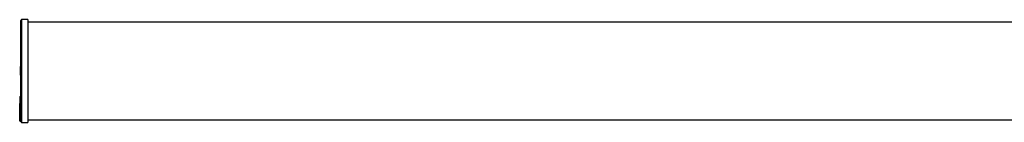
# Model space of a CAD drawing. Header units: millimetres. Extents: x -386 to 1009, y 394 to 472.
# Tile 1 of 4: x -386 to 312, y 396 to 469. Entities that reach past the tile are written whole.
import ezdxf

# ---------------------------------------------------------------- set-up
doc = ezdxf.new("R2010")
doc.units = ezdxf.units.MM

msp = doc.modelspace()

# ---------------------------------------------------------------- linework, layer by layer
at = {"color": 7, "linetype": 'Continuous', "lineweight": 25}
for p, q in [((-385.11, 396.72), (-385.11, 468.72)), ((-380.11, 469.22), (-384.61, 469.22)), ((-380.11, 469.22), (-380.11, 396.22)), ((801.89, 467.47), (-380.11, 467.47)), ((-385.11, 435.95), (-385.45, 435.95)), ((-385.11, 435.86), (-385.41, 435.86)), ((-385.41, 435.8), (-385.41, 435.86)), ((-385.41, 435.65), (-385.41, 435.8)), ((-385.11, 435.8), (-385.41, 435.8)), ((-385.11, 435.8), (-385.41, 435.8)), ((-385.41, 435.8), (-385.41, 435.8)), ((-385.11, 435.65), (-385.41, 435.65)), ((-385.41, 429.79), (-385.41, 435.65)), ((-385.45, 429.62), (-385.11, 429.62)), ((-385.11, 429.79), (-385.41, 429.79)), ((-385.41, 429.65), (-385.41, 429.79)), ((-385.11, 429.65), (-385.41, 429.65)), ((-385.81, 413.95), (-385.9, 413.95)), ((-385.81, 412.82), (-385.9, 412.82)), ((-385.81, 414.55), (-385.81, 411.77)), ((-385.81, 414.55), (-385.11, 414.55)), ((-385.81, 411.77), (-385.11, 411.77)), ((-385.81, 411.77), (-385.81, 411.72)), ((-385.81, 411.72), (-385.11, 411.72)), ((-385.81, 411.72), (-385.81, 410.81)), ((-385.9, 410.76), (-385.81, 410.76)), ((-385.81, 410.81), (-385.11, 410.81)), ((-385.81, 410.81), (-385.81, 409.79)), ((-385.81, 409.79), (-385.11, 409.79)), ((-385.81, 409.5), (-385.81, 409.6)), ((-385.11, 409.5), (-385.81, 409.5)), ((-385.81, 409.15), (-385.81, 409.5)), ((-385.81, 408.8), (-385.81, 409.15)), ((-385.81, 408.8), (-385.11, 408.8)), ((-385.81, 407.76), (-385.81, 408.8)), ((-385.81, 407.62), (-385.81, 407.76)), ((-385.81, 405.72), (-385.81, 407.62)), ((-385.81, 405.49), (-385.81, 405.72)), ((-385.81, 403.78), (-385.81, 405.49)), ((-385.61, 409.74), (-385.11, 409.74)), ((-385.61, 407.9), (-385.61, 407.62)), ((-385.61, 407.9), (-385.11, 407.9)), ((-385.61, 407.62), (-385.11, 407.62)), ((-385.61, 407.62), (-385.61, 407.48)), ((-385.61, 407.48), (-385.11, 407.48)), ((-385.61, 407.42), (-385.11, 407.42)), ((-385.61, 405.84), (-385.61, 405.56)), ((-385.61, 405.84), (-385.11, 405.84)), ((-385.61, 405.56), (-385.11, 405.56)), ((-385.61, 405.56), (-385.61, 405.34)), ((-385.61, 405.34), (-385.11, 405.34)), ((-385.61, 405.29), (-385.11, 405.29)), ((-385.81, 403.67), (-385.81, 403.78)), ((-385.81, 402.15), (-385.81, 403.67)), ((-385.81, 401.98), (-385.81, 402.15)), ((-385.81, 400.68), (-385.81, 401.98)), ((-385.81, 400.6), (-385.81, 400.68)), ((-385.81, 399.52), (-385.81, 400.6)), ((-385.81, 399.4), (-385.81, 399.52)), ((-385.81, 398.55), (-385.81, 399.4)), ((-385.81, 398.5), (-385.81, 398.55)), ((-385.81, 397.89), (-385.81, 398.5)), ((-385.81, 397.83), (-385.81, 397.89)), ((-385.81, 397.46), (-385.81, 397.83)), ((-385.61, 403.89), (-385.61, 403.62)), ((-385.61, 403.89), (-385.11, 403.89)), ((-385.61, 403.62), (-385.11, 403.62)), ((-385.61, 403.62), (-385.61, 403.5)), ((-385.61, 403.5), (-385.11, 403.5)), ((-385.61, 403.47), (-385.11, 403.47)), ((-385.61, 402.25), (-385.61, 401.98)), ((-385.61, 402.25), (-385.11, 402.25)), ((-385.61, 401.98), (-385.11, 401.98)), ((-385.61, 401.98), (-385.61, 401.8)), ((-385.61, 401.8), (-385.11, 401.8)), ((-385.61, 401.78), (-385.11, 401.78)), ((-385.61, 400.76), (-385.61, 400.5)), ((-385.61, 400.76), (-385.11, 400.76)), ((-385.61, 400.5), (-385.11, 400.5)), ((-385.61, 400.5), (-385.61, 400.41)), ((-385.61, 400.41), (-385.11, 400.41)), ((-385.61, 400.4), (-385.11, 400.4)), ((-385.61, 399.58), (-385.61, 399.33)), ((-385.61, 399.58), (-385.11, 399.58)), ((-385.61, 399.33), (-385.11, 399.33)), ((-385.61, 399.33), (-385.61, 399.21)), ((-385.61, 399.21), (-385.11, 399.21)), ((-385.61, 399.2), (-385.11, 399.2)), ((-385.61, 398.6), (-385.61, 398.36)), ((-385.61, 398.6), (-385.11, 398.6)), ((-385.61, 398.36), (-385.11, 398.36)), ((-385.61, 398.36), (-385.61, 398.31)), ((-385.61, 398.31), (-385.11, 398.31)), ((-385.61, 398.3), (-385.11, 398.3)), ((-385.61, 397.92), (-385.61, 397.69)), ((-385.61, 397.92), (-385.11, 397.92)), ((-385.61, 397.69), (-385.11, 397.69)), ((-385.61, 397.69), (-385.61, 397.63)), ((-385.61, 397.63), (-385.11, 397.63)), ((-385.61, 397.63), (-385.11, 397.63)), ((-380.11, 397.97), (801.89, 397.97)), ((-385.81, 397.45), (-385.81, 397.46)), ((-385.81, 397.32), (-385.81, 397.45)), ((-385.61, 397.48), (-385.61, 397.26)), ((-385.61, 397.48), (-385.11, 397.48)), ((-385.61, 397.26), (-385.11, 397.26)), ((-385.61, 397.26), (-385.61, 397.25)), ((-385.61, 397.25), (-385.11, 397.25)), ((-385.61, 397.25), (-385.11, 397.25)), ((-385.61, 397.12), (-385.11, 397.12)), ((-384.61, 396.22), (-380.11, 396.22))]:
    msp.add_line(p, q, dxfattribs=at)
at = {"color": 8, "linetype": 'Continuous', "lineweight": 25}
for p, q in [((-384.61, 469.22), (-384.61, 396.22)), ((-385.61, 409.79), (-385.61, 409.74)), ((-385.61, 409.74), (-385.61, 409.5)), ((-385.61, 408.8), (-385.61, 407.9)), ((-385.61, 407.48), (-385.61, 407.42)), ((-385.61, 407.42), (-385.61, 405.84)), ((-385.61, 405.34), (-385.61, 405.29)), ((-385.61, 405.29), (-385.61, 403.89)), ((-385.61, 403.5), (-385.61, 403.47)), ((-385.61, 403.47), (-385.61, 402.25)), ((-385.61, 401.8), (-385.61, 401.78)), ((-385.61, 401.78), (-385.61, 400.76)), ((-385.61, 400.41), (-385.61, 400.4)), ((-385.61, 400.4), (-385.61, 399.58)), ((-385.61, 399.21), (-385.61, 399.2)), ((-385.61, 399.2), (-385.61, 398.6)), ((-385.61, 398.31), (-385.61, 398.3)), ((-385.61, 398.3), (-385.61, 397.92)), ((-385.61, 397.63), (-385.61, 397.63)), ((-385.61, 397.63), (-385.61, 397.48)), ((-385.81, 397.32), (-385.77, 397.32)), ((-385.61, 397.25), (-385.61, 397.25)), ((-385.61, 397.25), (-385.61, 397.12))]:
    msp.add_line(p, q, dxfattribs=at)
at = {"color": 7, "linetype": 'Continuous', "lineweight": 25, "flags": 128}
for points in [[(-385.61, 405.84), (-385.65, 405.84), (-385.69, 405.83), (-385.73, 405.82), (-385.76, 405.81), (-385.78, 405.79), (-385.8, 405.76), (-385.81, 405.74), (-385.81, 405.72)], [(-385.81, 403.78), (-385.81, 403.8), (-385.8, 403.82), (-385.78, 403.84), (-385.76, 403.86), (-385.73, 403.88), (-385.69, 403.89), (-385.65, 403.89), (-385.61, 403.89)], [(-385.61, 402.25), (-385.65, 402.25), (-385.69, 402.24), (-385.73, 402.23), (-385.76, 402.22), (-385.78, 402.21), (-385.8, 402.19), (-385.81, 402.17), (-385.81, 402.15)], [(-385.61, 400.76), (-385.65, 400.76), (-385.69, 400.76), (-385.73, 400.75), (-385.76, 400.74), (-385.78, 400.73), (-385.8, 400.71), (-385.81, 400.7), (-385.81, 400.68)], [(-385.61, 399.58), (-385.65, 399.58), (-385.69, 399.58), (-385.73, 399.57), (-385.76, 399.56), (-385.78, 399.55), (-385.8, 399.54), (-385.81, 399.53), (-385.81, 399.52)]]:
    msp.add_lwpolyline(points, dxfattribs=at)
at = {"color": 7, "linetype": 'Continuous', "lineweight": 25}
for centre, radius, start, end in [((-384.61, 468.72), 0.5, 90, 180), ((-385.61, 409.6), 0.2, 101.85257, 180), ((-385.64, 409.56), 0.179, 81.95053, 168.57825), ((-385.64, 407.72), 0.179, 81.95053, 168.57825), ((-385.64, 407.8), 0.179, 191.42175, 278.04947), ((-385.61, 407.62), 0.2, 180, 270), ((-385.64, 407.65), 0.179, 191.42175, 278.04947), ((-385.63, 405.74), 0.181, 188.55169, 276.54087), ((-385.61, 405.49), 0.2, 180, 270), ((-385.63, 405.52), 0.181, 188.55169, 276.54087), ((-385.63, 403.8), 0.185, 186.24355, 275.11107), ((-385.61, 403.67), 0.2, 180, 270), ((-385.63, 403.69), 0.185, 186.24355, 275.11107), ((-385.63, 402.17), 0.188, 184.40195, 273.81126), ((-385.61, 401.98), 0.2, 180, 270), ((-385.63, 401.99), 0.188, 184.40195, 273.81126), ((-385.62, 400.69), 0.191, 182.95214, 272.67534), ((-385.61, 400.6), 0.2, 180, 270), ((-385.62, 400.6), 0.191, 182.95214, 272.67534), ((-385.62, 399.52), 0.194, 181.83621, 271.72544), ((-385.61, 399.4), 0.2, 180, 270), ((-385.62, 399.4), 0.194, 181.83621, 271.72544), ((-385.66, 398.37), 0.237, 78.63095, 130.39069), ((-385.62, 398.56), 0.197, 181.01019, 270.97576), ((-385.61, 398.5), 0.2, 180, 270), ((-385.62, 398.5), 0.197, 181.01019, 270.97576), ((-385.66, 397.61), 0.318, 81.22054, 118.48161), ((-385.62, 397.89), 0.198, 180.44191, 270.43519), ((-385.61, 397.83), 0.2, 180, 270), ((-385.62, 397.83), 0.198, 180.44191, 270.43519), ((-385.66, 396.89), 0.589, 85.16619, 104.79594), ((-385.61, 397.46), 0.2, 180.10943, 270.10901), ((-385.61, 397.45), 0.2, 180, 270), ((-385.61, 397.45), 0.2, 180.10943, 270.10901), ((-385.61, 397.32), 0.2, 180, 270), ((-384.61, 396.72), 0.5, 180, 270)]:
    msp.add_arc(centre, radius, start, end, dxfattribs=at)

doc.saveas('drawing.dxf')
